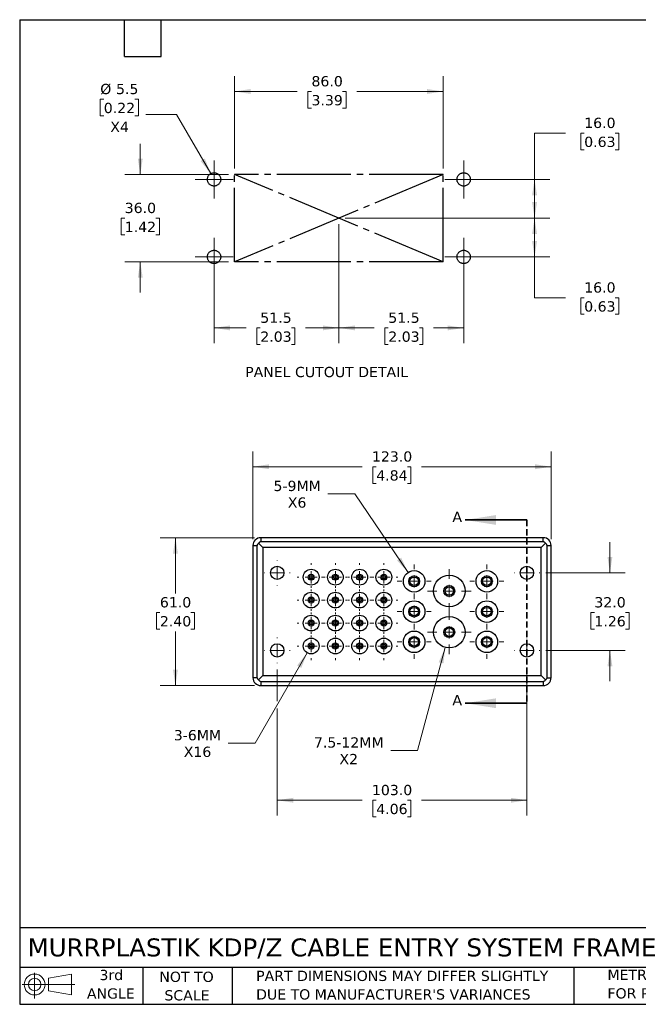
# Model space of a CAD drawing. Header units: millimetres. Extents: x 13 to 546, y 13 to 419.
# Tile 1 of 2: x 13 to 268, y 13 to 419. Entities that reach past the tile are written whole.
import ezdxf

# ---------------------------------------------------------------- set-up
doc = ezdxf.new("R2010")
doc.units = ezdxf.units.MM
doc.header["$LTSCALE"] = 2
for name, pattern in [('SLD-Center', [19.05, 15.24, -1.27, 1.27, -1.27]), ('SLD-Dashed', [1.905, 1.27, -0.635]), ('SLD-Solid', [0])]:
    doc.linetypes.add(name, pattern=pattern)
doc.layers.add('CENTER', color=40, linetype='SLD-Center')
doc.layers.add('TEXT', color=140, linetype='SLD-Solid', lineweight=25)
doc.styles.add('SLDTEXTSTYLE0', font='VERDANA.TTF')
doc.dimstyles.new('SLDDIMSTYLE0', dxfattribs={"dimtxt": 4.316016, "dimasz": 6.604, "dimexe": 0, "dimexo": 0.0625, "dimgap": 1.079004, "dimtad": 0, "dimtih": 1, "dimtoh": 1, "dimrnd": 1e-09, "dimzin": 4, "dimdsep": 46, "dimtxsty": 'SLDTEXTSTYLE0', "dimsah": 1, "dimcen": 0.09, "dimadec": 0, "dimazin": 1, "dimtfac": 1, "dimtmove": 0, "dimatfit": 0, "dimfxl": 0, "dimfrac": 2, "dimtolj": 1, "dimtzin": 12, "dimarcsym": 0})
doc.dimstyles.new('SLDDIMSTYLE1', dxfattribs={"dimtxt": 4.316016, "dimasz": 6.604, "dimexe": 0, "dimexo": 0.0625, "dimgap": 1.079004, "dimtad": 0, "dimtih": 1, "dimtoh": 1, "dimrnd": 1e-09, "dimzin": 4, "dimdsep": 46, "dimtxsty": 'SLDTEXTSTYLE0', "dimsah": 1, "dimcen": 0.09, "dimadec": 0, "dimazin": 1, "dimtfac": 1, "dimtofl": 0, "dimtmove": 0, "dimatfit": 3, "dimfxl": 0, "dimfrac": 2, "dimtolj": 1, "dimtzin": 12, "dimarcsym": 0})
doc.dimstyles.new('SLDDIMSTYLE2', dxfattribs={"dimtxt": 4.316016, "dimasz": 6.604, "dimexe": 0, "dimexo": 0.0625, "dimgap": 1.079004, "dimtad": 0, "dimtih": 1, "dimtoh": 1, "dimrnd": 1e-09, "dimzin": 12, "dimdsep": 46, "dimtxsty": 'SLDTEXTSTYLE0', "dimsah": 1, "dimcen": 0, "dimadec": 0, "dimazin": 3, "dimtfac": 1, "dimtofl": 0, "dimtmove": 0, "dimatfit": 3, "dimfxl": 0, "dimfrac": 2, "dimtolj": 1, "dimtzin": 12, "dimarcsym": 0})
doc.dimstyles.new('SLDDIMSTYLE3', dxfattribs={"dimtxt": 4.316016, "dimasz": 6.604, "dimexe": 0, "dimexo": 0.0625, "dimgap": 1.079004, "dimtad": 0, "dimtih": 1, "dimtoh": 1, "dimrnd": 1e-09, "dimzin": 12, "dimdsep": 46, "dimtxsty": 'SLDTEXTSTYLE0', "dimsah": 1, "dimcen": 0.09, "dimadec": 0, "dimazin": 3, "dimtfac": 1, "dimtofl": 0, "dimtmove": 0, "dimatfit": 3, "dimfxl": 0, "dimfrac": 2, "dimtolj": 1, "dimtzin": 12, "dimarcsym": 0})
doc.dimstyles.new('SLDDIMSTYLE4', dxfattribs={"dimtxt": 4.316016, "dimasz": 6.604, "dimexe": 0, "dimexo": 0.0625, "dimgap": 1.079004, "dimtad": 0, "dimtih": 1, "dimtoh": 1, "dimrnd": 1e-09, "dimzin": 12, "dimdsep": 46, "dimtxsty": 'SLDTEXTSTYLE0', "dimsah": 1, "dimcen": 0, "dimadec": 0, "dimazin": 3, "dimtfac": 1, "dimtofl": 0, "dimtmove": 0, "dimatfit": 3, "dimfxl": 0, "dimfrac": 2, "dimtolj": 1, "dimtzin": 12, "dimarcsym": 0})

# ---------------------------------------------------------------- blocks, each defined once
blk = doc.blocks.new('Block11')
at = {"color": 7, "linetype": 'SLD-Solid', "lineweight": 18}
for p, q in [((5.18, 10.62), (5.18, 0)), ((10.96, 8.33), (20.35, 10.06)), ((10.96, 3.19), (10.96, 8.33)), ((20.35, 10.06), (20.35, 1.46)), ((0, 5.76), (21.75, 5.76)), ((10.96, 3.19), (20.35, 1.46))]:
    blk.add_line(p, q, dxfattribs=at)
for radius in [4.3, 2.57]:
    blk.add_circle((5.18, 5.76), radius, dxfattribs=at)
blk = doc.blocks.new('Block12')
at = {"color": 7, "linetype": 'Continuous'}
blk.add_blockref('Block11', (0, 0), dxfattribs=at)
blk = doc.blocks.new('_D')
at = {"color": 7, "linetype": 'SLD-Solid', "lineweight": 0}
for p, q in [((62.45, 355.19), (62.45, 367.89)), ((98.85, 355.19), (56.1, 355.19)), ((56.04, 337.19), (54.59, 337.19)), ((54.59, 337.19), (54.59, 330.33)), ((68.87, 337.19), (70.32, 337.19)), ((70.32, 337.19), (70.32, 330.33)), ((54.59, 330.33), (56.04, 330.33)), ((70.32, 330.33), (68.87, 330.33)), ((98.85, 319.19), (56.1, 319.19)), ((62.45, 319.19), (62.45, 306.49))]:
    blk.add_line(p, q, dxfattribs=at)
at = {"color": 7, "linetype": 'SLD-Solid', "lineweight": 18}
for points in [[(62.45, 355.19), (63.47, 361.79), (61.44, 361.79)], [(62.45, 319.19), (61.44, 312.58), (63.47, 312.58)]]:
    blk.add_solid(points, dxfattribs=at)
at = {"color": 7, "linetype": 'SLD-Solid', "lineweight": 18, "char_height": 4.233, "attachment_point": 1, "style": 'SLDTEXTSTYLE0'}
for s, insert in [('36.0', (56.04, 343.53)), ('1.42', (56.04, 335.7))]:
    blk.add_mtext(s, dxfattribs=dict(at, insert=insert))
blk = doc.blocks.new('_D_1')
at = {"color": 7, "linetype": 'SLD-Solid', "lineweight": 0}
for p, q in [((101.39, 357.73), (101.39, 395.83)), ((187.39, 357.73), (187.39, 395.83)), ((101.39, 389.48), (127.24, 389.48)), ((133.09, 389.48), (131.64, 389.48)), ((131.64, 389.48), (131.64, 382.62)), ((145.92, 389.48), (147.37, 389.48)), ((147.37, 389.48), (147.37, 382.62)), ((187.39, 389.48), (151.76, 389.48)), ((131.64, 382.62), (133.09, 382.62)), ((147.37, 382.62), (145.92, 382.62))]:
    blk.add_line(p, q, dxfattribs=at)
at = {"color": 7, "linetype": 'SLD-Solid', "lineweight": 18}
for points in [[(101.39, 389.48), (107.99, 388.46), (107.99, 390.49)], [(187.39, 389.48), (180.79, 390.49), (180.79, 388.46)]]:
    blk.add_solid(points, dxfattribs=at)
at = {"color": 7, "linetype": 'SLD-Solid', "lineweight": 18, "char_height": 4.233, "attachment_point": 1, "style": 'SLDTEXTSTYLE0'}
for s, insert in [('86.0', (133.09, 395.82)), ('3.39', (133.09, 387.99))]:
    blk.add_mtext(s, dxfattribs=dict(at, insert=insert))
blk = doc.blocks.new('_D_2')
at = {"color": 7, "linetype": 'SLD-Solid', "lineweight": 0}
for p, q in [((47.39, 386.27), (45.94, 386.27)), ((45.94, 386.27), (45.94, 379.42)), ((60.22, 386.27), (61.67, 386.27)), ((61.67, 386.27), (61.67, 379.42)), ((45.94, 379.42), (47.39, 379.42)), ((61.67, 379.42), (60.22, 379.42)), ((77.41, 380.01), (64.71, 380.01)), ((91.51, 355.57), (77.41, 380.01))]:
    blk.add_line(p, q, dxfattribs=at)
at = {"color": 7, "linetype": 'SLD-Solid', "lineweight": 18}
blk.add_solid([(91.51, 355.57), (89.09, 361.8), (87.33, 360.78)], dxfattribs=at)
at = {"color": 7, "linetype": 'SLD-Solid', "lineweight": 18, "char_height": 4.233, "attachment_point": 1, "style": 'SLDTEXTSTYLE0'}
for s, insert in [('%%c', (45.93, 392.62)), ('5.5', (52.45, 392.62)), ('0.22', (47.39, 384.79)), ('X4', (50.08, 376.97))]:
    blk.add_mtext(s, dxfattribs=dict(at, insert=insert))
blk = doc.blocks.new('_D_3')
at = {"color": 7, "linetype": 'SLD-Solid', "lineweight": 0}
for p, q in [((144.39, 334.65), (144.39, 285.53)), ((92.89, 318.65), (92.89, 285.53)), ((92.89, 291.88), (106.13, 291.88)), ((111.98, 291.88), (110.53, 291.88)), ((110.53, 291.88), (110.53, 285.02)), ((124.8, 291.88), (126.25, 291.88)), ((126.25, 291.88), (126.25, 285.02)), ((144.39, 291.88), (130.65, 291.88)), ((110.53, 285.02), (111.98, 285.02)), ((126.25, 285.02), (124.8, 285.02))]:
    blk.add_line(p, q, dxfattribs=at)
at = {"color": 7, "linetype": 'SLD-Solid', "lineweight": 18}
for points in [[(92.89, 291.88), (99.49, 290.87), (99.49, 292.9)], [(144.39, 291.88), (137.79, 292.9), (137.79, 290.87)]]:
    blk.add_solid(points, dxfattribs=at)
at = {"color": 7, "linetype": 'SLD-Solid', "lineweight": 18, "char_height": 4.233, "attachment_point": 1, "style": 'SLDTEXTSTYLE0'}
for s, insert in [('51.5', (111.98, 298.22)), ('2.03', (111.98, 290.4))]:
    blk.add_mtext(s, dxfattribs=dict(at, insert=insert))
blk = doc.blocks.new('_D_4')
at = {"color": 7, "linetype": 'SLD-Solid', "lineweight": 0}
for p, q in [((144.39, 334.65), (144.39, 285.53)), ((195.89, 318.65), (195.89, 285.53)), ((144.39, 291.88), (158.94, 291.88)), ((164.79, 291.88), (163.34, 291.88)), ((163.34, 291.88), (163.34, 285.02)), ((177.61, 291.88), (179.06, 291.88)), ((179.06, 291.88), (179.06, 285.02)), ((195.89, 291.88), (183.46, 291.88)), ((163.34, 285.02), (164.79, 285.02)), ((179.06, 285.02), (177.61, 285.02))]:
    blk.add_line(p, q, dxfattribs=at)
at = {"color": 7, "linetype": 'SLD-Solid', "lineweight": 18}
for points in [[(144.39, 291.88), (150.99, 290.87), (150.99, 292.9)], [(195.89, 291.88), (189.29, 292.9), (189.29, 290.87)]]:
    blk.add_solid(points, dxfattribs=at)
at = {"color": 7, "linetype": 'SLD-Solid', "lineweight": 18, "char_height": 4.233, "attachment_point": 1, "style": 'SLDTEXTSTYLE0'}
for s, insert in [('51.5', (164.79, 298.22)), ('2.03', (164.79, 290.4))]:
    blk.add_mtext(s, dxfattribs=dict(at, insert=insert))
blk = doc.blocks.new('_D_5')
at = {"color": 7, "linetype": 'SLD-Solid', "lineweight": 0}
for p, q in [((237.84, 372.29), (225.14, 372.29)), ((225.14, 372.29), (225.14, 353.19)), ((245.62, 372.29), (244.17, 372.29)), ((244.17, 372.29), (244.17, 365.43)), ((258.45, 372.29), (259.9, 372.29)), ((259.9, 372.29), (259.9, 365.43)), ((244.17, 365.43), (245.62, 365.43)), ((259.9, 365.43), (258.45, 365.43)), ((198.43, 353.19), (231.49, 353.19)), ((225.14, 353.19), (225.14, 337.19)), ((146.93, 337.19), (231.49, 337.19))]:
    blk.add_line(p, q, dxfattribs=at)
at = {"color": 7, "linetype": 'SLD-Solid', "lineweight": 18}
for points in [[(225.14, 353.19), (224.12, 346.58), (226.16, 346.58)], [(225.14, 337.19), (226.16, 343.79), (224.12, 343.79)]]:
    blk.add_solid(points, dxfattribs=at)
at = {"color": 7, "linetype": 'SLD-Solid', "lineweight": 18, "char_height": 4.233, "attachment_point": 1, "style": 'SLDTEXTSTYLE0'}
for s, insert in [('16.0', (245.62, 378.63)), ('0.63', (245.62, 370.81))]:
    blk.add_mtext(s, dxfattribs=dict(at, insert=insert))
blk = doc.blocks.new('_D_6')
at = {"color": 7, "linetype": 'SLD-Solid', "lineweight": 0}
for p, q in [((146.93, 337.19), (231.49, 337.19)), ((225.14, 337.19), (225.14, 321.19)), ((198.43, 321.19), (231.49, 321.19)), ((225.14, 304.36), (225.14, 321.19)), ((237.84, 304.36), (225.14, 304.36)), ((245.62, 304.36), (244.17, 304.36)), ((244.17, 304.36), (244.17, 297.5)), ((258.45, 304.36), (259.9, 304.36)), ((259.9, 304.36), (259.9, 297.5)), ((244.17, 297.5), (245.62, 297.5)), ((259.9, 297.5), (258.45, 297.5))]:
    blk.add_line(p, q, dxfattribs=at)
at = {"color": 7, "linetype": 'SLD-Solid', "lineweight": 18}
for points in [[(225.14, 337.19), (224.12, 330.58), (226.16, 330.58)], [(225.14, 321.19), (226.16, 327.79), (224.12, 327.79)]]:
    blk.add_solid(points, dxfattribs=at)
at = {"color": 7, "linetype": 'SLD-Solid', "lineweight": 18, "char_height": 4.233, "attachment_point": 1, "style": 'SLDTEXTSTYLE0'}
for s, insert in [('16.0', (245.62, 310.7)), ('0.63', (245.62, 302.87))]:
    blk.add_mtext(s, dxfattribs=dict(at, insert=insert))
blk = doc.blocks.new('SW_CENTERMARKSYMBOL_0')
at = {"color": 0, "linetype": 'SLD-Solid', "lineweight": 18}
for p, q in [((0, 5.08), (0, 7.83)), ((0, 0), (0, 5.08)), ((-5.08, 0), (-7.83, 0)), ((0, 0), (-5.08, 0)), ((0, 0), (0, -5.08)), ((0, 0), (5.08, 0)), ((5.08, 0), (7.83, 0)), ((0, -5.08), (0, -7.83))]:
    blk.add_line(p, q, dxfattribs=at)
blk = doc.blocks.new('SW_CENTERMARKSYMBOL_1')
at = {"color": 0, "linetype": 'SLD-Solid', "lineweight": 18}
for p, q in [((0, 5.08), (0, 7.83)), ((0, 0), (0, 5.08)), ((-5.08, 0), (-7.83, 0)), ((0, 0), (-5.08, 0)), ((0, 0), (0, -5.08)), ((0, 0), (5.08, 0)), ((5.08, 0), (7.83, 0)), ((0, -5.08), (0, -7.83))]:
    blk.add_line(p, q, dxfattribs=at)
blk = doc.blocks.new('SW_CENTERMARKSYMBOL_2')
at = {"color": 0, "linetype": 'SLD-Solid', "lineweight": 18}
for p, q in [((0, 5.08), (0, 7.83)), ((0, 0), (0, 5.08)), ((-5.08, 0), (-7.83, 0)), ((0, 0), (-5.08, 0)), ((0, 0), (0, -5.08)), ((0, 0), (5.08, 0)), ((5.08, 0), (7.83, 0)), ((0, -5.08), (0, -7.83))]:
    blk.add_line(p, q, dxfattribs=at)
blk = doc.blocks.new('SW_CENTERMARKSYMBOL_3')
at = {"color": 0, "linetype": 'SLD-Solid', "lineweight": 18}
for p, q in [((0, 5.08), (0, 7.83)), ((0, 0), (0, 5.08)), ((-5.08, 0), (-7.83, 0)), ((0, 0), (-5.08, 0)), ((0, 0), (0, -5.08)), ((0, 0), (5.08, 0)), ((5.08, 0), (7.83, 0)), ((0, -5.08), (0, -7.83))]:
    blk.add_line(p, q, dxfattribs=at)
blk = doc.blocks.new('_D_7')
at = {"color": 7, "linetype": 'SLD-Solid', "lineweight": 0}
for p, q in [((108.96, 204.62), (108.96, 240.94)), ((231.96, 204.62), (231.96, 240.94)), ((108.96, 234.59), (153.97, 234.59)), ((159.82, 234.59), (158.37, 234.59)), ((158.37, 234.59), (158.37, 227.73)), ((172.65, 234.59), (174.1, 234.59)), ((174.1, 234.59), (174.1, 227.73)), ((231.96, 234.59), (178.5, 234.59)), ((158.37, 227.73), (159.82, 227.73)), ((174.1, 227.73), (172.65, 227.73))]:
    blk.add_line(p, q, dxfattribs=at)
at = {"color": 7, "linetype": 'SLD-Solid', "lineweight": 18}
for points in [[(108.96, 234.59), (115.57, 233.57), (115.57, 235.6)], [(231.96, 234.59), (225.36, 235.6), (225.36, 233.57)]]:
    blk.add_solid(points, dxfattribs=at)
at = {"color": 7, "linetype": 'SLD-Solid', "lineweight": 18, "char_height": 4.233, "attachment_point": 1, "style": 'SLDTEXTSTYLE0'}
for s, insert in [('123.0', (158.03, 240.93)), ('4.84', (159.82, 233.11))]:
    blk.add_mtext(s, dxfattribs=dict(at, insert=insert))
blk = doc.blocks.new('_D_8')
at = {"color": 7, "linetype": 'SLD-Solid', "lineweight": 0}
for p, q in [((109.63, 205.29), (70.61, 205.29)), ((76.96, 205.29), (76.96, 182.24)), ((70.55, 174.41), (69.1, 174.41)), ((69.1, 174.41), (69.1, 167.56)), ((83.37, 174.41), (84.82, 174.41)), ((84.82, 174.41), (84.82, 167.56)), ((69.1, 167.56), (70.55, 167.56)), ((84.82, 167.56), (83.37, 167.56)), ((76.96, 144.29), (76.96, 166.59)), ((109.63, 144.29), (70.61, 144.29))]:
    blk.add_line(p, q, dxfattribs=at)
at = {"color": 7, "linetype": 'SLD-Solid', "lineweight": 18}
for points in [[(76.96, 205.29), (75.95, 198.69), (77.98, 198.69)], [(76.96, 144.29), (77.98, 150.89), (75.95, 150.89)]]:
    blk.add_solid(points, dxfattribs=at)
at = {"color": 7, "linetype": 'SLD-Solid', "lineweight": 18, "char_height": 4.233, "attachment_point": 1, "style": 'SLDTEXTSTYLE0'}
for s, insert in [('61.0', (70.55, 180.76)), ('2.40', (70.55, 172.93))]:
    blk.add_mtext(s, dxfattribs=dict(at, insert=insert))
blk = doc.blocks.new('_D_9')
at = {"color": 7, "linetype": 'SLD-Solid', "lineweight": 0}
for p, q in [((256.24, 190.79), (256.24, 203.49)), ((229.79, 190.79), (262.59, 190.79)), ((249.83, 174.41), (248.38, 174.41)), ((248.38, 174.41), (248.38, 167.56)), ((262.66, 174.41), (264.11, 174.41)), ((264.11, 174.41), (264.11, 167.56)), ((248.38, 167.56), (249.83, 167.56)), ((264.11, 167.56), (262.66, 167.56)), ((229.79, 158.79), (262.59, 158.79)), ((256.24, 158.79), (256.24, 146.09))]:
    blk.add_line(p, q, dxfattribs=at)
at = {"color": 7, "linetype": 'SLD-Solid', "lineweight": 18}
for points in [[(256.24, 190.79), (257.26, 197.39), (255.23, 197.39)], [(256.24, 158.79), (255.23, 152.19), (257.26, 152.19)]]:
    blk.add_solid(points, dxfattribs=at)
at = {"color": 7, "linetype": 'SLD-Solid', "lineweight": 18, "char_height": 4.233, "attachment_point": 1, "style": 'SLDTEXTSTYLE0'}
for s, insert in [('32.0', (249.83, 180.76)), ('1.26', (249.83, 172.93))]:
    blk.add_mtext(s, dxfattribs=dict(at, insert=insert))
blk = doc.blocks.new('_D_10')
at = {"color": 7, "linetype": 'SLD-Solid', "lineweight": 0}
for p, q in [((118.96, 150.96), (118.96, 137.87)), ((221.96, 150.96), (221.96, 90.58)), ((118.96, 134.82), (118.96, 90.58)), ((118.96, 96.93), (153.97, 96.93)), ((159.82, 96.93), (158.37, 96.93)), ((158.37, 96.93), (158.37, 90.07)), ((172.65, 96.93), (174.1, 96.93)), ((174.1, 96.93), (174.1, 90.07)), ((221.96, 96.93), (178.5, 96.93)), ((158.37, 90.07), (159.82, 90.07)), ((174.1, 90.07), (172.65, 90.07))]:
    blk.add_line(p, q, dxfattribs=at)
at = {"color": 7, "linetype": 'SLD-Solid', "lineweight": 18}
for points in [[(118.96, 96.93), (125.57, 95.91), (125.57, 97.94)], [(221.96, 96.93), (215.36, 97.94), (215.36, 95.91)]]:
    blk.add_solid(points, dxfattribs=at)
at = {"color": 7, "linetype": 'SLD-Solid', "lineweight": 18, "char_height": 4.233, "attachment_point": 1, "style": 'SLDTEXTSTYLE0'}
for s, insert in [('103.0', (158.03, 103.27)), ('4.06', (159.82, 95.44))]:
    blk.add_mtext(s, dxfattribs=dict(at, insert=insert))
blk = doc.blocks.new('_D_11')
at = {"color": 7, "linetype": 'SLD-Solid', "lineweight": 0}
for p, q in [((131.34, 157.78), (109.83, 120.52)), ((109.83, 120.52), (98.71, 120.52))]:
    blk.add_line(p, q, dxfattribs=at)
at = {"color": 7, "linetype": 'SLD-Solid', "lineweight": 18}
blk.add_solid([(131.34, 157.78), (127.16, 152.56), (128.91, 151.55)], dxfattribs=at)
at = {"color": 7, "linetype": 'SLD-Solid', "lineweight": 18, "char_height": 4.233, "attachment_point": 1, "style": 'SLDTEXTSTYLE0'}
for s, insert in [('3-6MM', (76.28, 125.9)), ('X16', (80.39, 119.04))]:
    blk.add_mtext(s, dxfattribs=dict(at, insert=insert))
blk = doc.blocks.new('_D_12')
at = {"color": 7, "linetype": 'SLD-Solid', "lineweight": 0}
for p, q in [((150.98, 223.42), (139.87, 223.42)), ((172.97, 190.97), (150.98, 223.42))]:
    blk.add_line(p, q, dxfattribs=at)
at = {"color": 7, "linetype": 'SLD-Solid', "lineweight": 18}
blk.add_solid([(172.97, 190.97), (170.1, 197.01), (168.42, 195.87)], dxfattribs=at)
at = {"color": 7, "linetype": 'SLD-Solid', "lineweight": 18, "char_height": 4.233, "attachment_point": 1, "style": 'SLDTEXTSTYLE0'}
for s, insert in [('5-9MM', (117.43, 228.79)), ('X6', (123.33, 221.93))]:
    blk.add_mtext(s, dxfattribs=dict(at, insert=insert))
blk = doc.blocks.new('_D_13')
at = {"color": 7, "linetype": 'SLD-Solid', "lineweight": 0}
for p, q in [((188.28, 160.01), (176.89, 117.52)), ((176.89, 117.52), (165.78, 117.52))]:
    blk.add_line(p, q, dxfattribs=at)
at = {"color": 7, "linetype": 'SLD-Solid', "lineweight": 18}
blk.add_solid([(188.28, 160.01), (185.59, 153.9), (187.55, 153.37)], dxfattribs=at)
at = {"color": 7, "linetype": 'SLD-Solid', "lineweight": 18, "char_height": 4.233, "attachment_point": 1, "style": 'SLDTEXTSTYLE0'}
for s, insert in [('7.5-12MM', (134.11, 122.9)), ('X2', (144.63, 116.04))]:
    blk.add_mtext(s, dxfattribs=dict(at, insert=insert))
blk = doc.blocks.new('SW_CENTERMARKSYMBOL_4')
at = {"color": 0, "linetype": 'SLD-Solid', "lineweight": 18}
for p, q in [((0, 5.08), (0, 5.29)), ((-5.08, 0), (-5.29, 0)), ((0, 0), (-2.54, 0)), ((0, 0), (0, 2.54)), ((0, 0), (0, -2.54)), ((0, 0), (2.54, 0)), ((5.08, 0), (5.29, 0)), ((0, -5.08), (0, -5.29))]:
    blk.add_line(p, q, dxfattribs=at)
blk = doc.blocks.new('SW_CENTERMARKSYMBOL_5')
at = {"color": 0, "linetype": 'SLD-Solid', "lineweight": 18}
for p, q in [((0, 5.08), (0, 5.29)), ((-5.08, 0), (-5.29, 0)), ((0, 0), (-2.54, 0)), ((0, 0), (0, 2.54)), ((0, 0), (0, -2.54)), ((0, 0), (2.54, 0)), ((5.08, 0), (5.29, 0)), ((0, -5.08), (0, -5.29))]:
    blk.add_line(p, q, dxfattribs=at)
blk = doc.blocks.new('SW_CENTERMARKSYMBOL_6')
at = {"color": 0, "linetype": 'SLD-Solid', "lineweight": 18}
for p, q in [((0, 5.08), (0, 5.29)), ((-5.08, 0), (-5.29, 0)), ((0, 0), (-2.54, 0)), ((0, 0), (0, 2.54)), ((0, 0), (0, -2.54)), ((0, 0), (2.54, 0)), ((5.08, 0), (5.29, 0)), ((0, -5.08), (0, -5.29))]:
    blk.add_line(p, q, dxfattribs=at)
blk = doc.blocks.new('SW_CENTERMARKSYMBOL_7')
at = {"color": 0, "linetype": 'SLD-Solid', "lineweight": 18}
for p, q in [((0, 5.08), (0, 5.29)), ((-5.08, 0), (-5.29, 0)), ((0, 0), (-2.54, 0)), ((0, 0), (0, 2.54)), ((0, 0), (0, -2.54)), ((0, 0), (2.54, 0)), ((5.08, 0), (5.29, 0)), ((0, -5.08), (0, -5.29))]:
    blk.add_line(p, q, dxfattribs=at)
blk = doc.blocks.new('SW_CENTERMARKSYMBOL_8')
at = {"color": 0, "linetype": 'SLD-Solid', "lineweight": 18}
for p, q in [((0, 5.08), (0, 9.04)), ((-5.08, 0), (-9.04, 0)), ((0, 0), (-2.54, 0)), ((0, 0), (0, 2.54)), ((0, 0), (0, -2.54)), ((0, 0), (2.54, 0)), ((5.08, 0), (9.04, 0)), ((0, -5.08), (0, -9.04))]:
    blk.add_line(p, q, dxfattribs=at)
blk = doc.blocks.new('SW_CENTERMARKSYMBOL_9')
at = {"color": 0, "linetype": 'SLD-Solid', "lineweight": 18}
for p, q in [((0, 5.08), (0, 9.04)), ((-5.08, 0), (-9.04, 0)), ((0, 0), (-2.54, 0)), ((0, 0), (0, 2.54)), ((0, 0), (0, -2.54)), ((0, 0), (2.54, 0)), ((5.08, 0), (9.04, 0)), ((0, -5.08), (0, -9.04))]:
    blk.add_line(p, q, dxfattribs=at)
blk = doc.blocks.new('SW_CENTERMARKSYMBOL_10')
at = {"color": 0, "linetype": 'SLD-Solid', "lineweight": 18}
for p, q in [((0, 5.08), (0, 6.99)), ((-5.08, 0), (-6.99, 0)), ((0, 0), (-2.54, 0)), ((0, 0), (0, 2.54)), ((0, 0), (0, -2.54)), ((0, 0), (2.54, 0)), ((5.08, 0), (6.99, 0)), ((0, -5.08), (0, -6.99))]:
    blk.add_line(p, q, dxfattribs=at)
blk = doc.blocks.new('SW_CENTERMARKSYMBOL_11')
at = {"color": 0, "linetype": 'SLD-Solid', "lineweight": 18}
for p, q in [((0, 5.08), (0, 6.99)), ((-5.08, 0), (-6.99, 0)), ((0, 0), (-2.54, 0)), ((0, 0), (0, 2.54)), ((0, 0), (0, -2.54)), ((0, 0), (2.54, 0)), ((5.08, 0), (6.99, 0)), ((0, -5.08), (0, -6.99))]:
    blk.add_line(p, q, dxfattribs=at)
blk = doc.blocks.new('SW_CENTERMARKSYMBOL_12')
at = {"color": 0, "linetype": 'SLD-Solid', "lineweight": 18}
for p, q in [((0, 5.08), (0, 6.99)), ((-5.08, 0), (-6.99, 0)), ((0, 0), (-2.54, 0)), ((0, 0), (0, 2.54)), ((0, 0), (0, -2.54)), ((0, 0), (2.54, 0)), ((5.08, 0), (6.99, 0)), ((0, -5.08), (0, -6.99))]:
    blk.add_line(p, q, dxfattribs=at)
blk = doc.blocks.new('SW_CENTERMARKSYMBOL_13')
at = {"color": 0, "linetype": 'SLD-Solid', "lineweight": 18}
for p, q in [((0, 5.08), (0, 6.99)), ((-5.08, 0), (-6.99, 0)), ((0, 0), (-2.54, 0)), ((0, 0), (0, 2.54)), ((0, 0), (0, -2.54)), ((0, 0), (2.54, 0)), ((5.08, 0), (6.99, 0)), ((0, -5.08), (0, -6.99))]:
    blk.add_line(p, q, dxfattribs=at)
blk = doc.blocks.new('SW_CENTERMARKSYMBOL_14')
at = {"color": 0, "linetype": 'SLD-Solid', "lineweight": 18}
for p, q in [((0, 5.08), (0, 6.99)), ((-5.08, 0), (-6.99, 0)), ((0, 0), (-2.54, 0)), ((0, 0), (0, 2.54)), ((0, 0), (0, -2.54)), ((0, 0), (2.54, 0)), ((5.08, 0), (6.99, 0)), ((0, -5.08), (0, -6.99))]:
    blk.add_line(p, q, dxfattribs=at)
blk = doc.blocks.new('SW_CENTERMARKSYMBOL_15')
at = {"color": 0, "linetype": 'SLD-Solid', "lineweight": 18}
for p, q in [((0, 5.08), (0, 6.99)), ((-5.08, 0), (-6.99, 0)), ((0, 0), (-2.54, 0)), ((0, 0), (0, 2.54)), ((0, 0), (0, -2.54)), ((0, 0), (2.54, 0)), ((5.08, 0), (6.99, 0)), ((0, -5.08), (0, -6.99))]:
    blk.add_line(p, q, dxfattribs=at)
blk = doc.blocks.new('SW_CENTERMARKSYMBOL_16')
at = {"color": 0, "linetype": 'SLD-Solid', "lineweight": 18}
for p, q in [((0, 5.08), (0, 5.79)), ((-5.08, 0), (-5.79, 0)), ((0, 0), (-2.54, 0)), ((0, 0), (0, 2.54)), ((0, 0), (0, -2.54)), ((0, 0), (2.54, 0)), ((5.08, 0), (5.79, 0)), ((0, -5.08), (0, -5.79))]:
    blk.add_line(p, q, dxfattribs=at)
blk = doc.blocks.new('SW_CENTERMARKSYMBOL_17')
at = {"color": 0, "linetype": 'SLD-Solid', "lineweight": 18}
for p, q in [((0, 5.08), (0, 5.79)), ((-5.08, 0), (-5.79, 0)), ((0, 0), (-2.54, 0)), ((0, 0), (0, 2.54)), ((0, 0), (0, -2.54)), ((0, 0), (2.54, 0)), ((5.08, 0), (5.79, 0)), ((0, -5.08), (0, -5.79))]:
    blk.add_line(p, q, dxfattribs=at)
blk = doc.blocks.new('SW_CENTERMARKSYMBOL_18')
at = {"color": 0, "linetype": 'SLD-Solid', "lineweight": 18}
for p, q in [((0, 5.08), (0, 5.79)), ((-5.08, 0), (-5.79, 0)), ((0, 0), (-2.54, 0)), ((0, 0), (0, 2.54)), ((0, 0), (0, -2.54)), ((0, 0), (2.54, 0)), ((5.08, 0), (5.79, 0)), ((0, -5.08), (0, -5.79))]:
    blk.add_line(p, q, dxfattribs=at)
blk = doc.blocks.new('SW_CENTERMARKSYMBOL_19')
at = {"color": 0, "linetype": 'SLD-Solid', "lineweight": 18}
for p, q in [((0, 5.08), (0, 5.79)), ((-5.08, 0), (-5.79, 0)), ((0, 0), (-2.54, 0)), ((0, 0), (0, 2.54)), ((0, 0), (0, -2.54)), ((0, 0), (2.54, 0)), ((5.08, 0), (5.79, 0)), ((0, -5.08), (0, -5.79))]:
    blk.add_line(p, q, dxfattribs=at)
blk = doc.blocks.new('SW_CENTERMARKSYMBOL_20')
at = {"color": 0, "linetype": 'SLD-Solid', "lineweight": 18}
for p, q in [((0, 5.08), (0, 5.79)), ((-5.08, 0), (-5.79, 0)), ((0, 0), (-2.54, 0)), ((0, 0), (0, 2.54)), ((0, 0), (0, -2.54)), ((0, 0), (2.54, 0)), ((5.08, 0), (5.79, 0)), ((0, -5.08), (0, -5.79))]:
    blk.add_line(p, q, dxfattribs=at)
blk = doc.blocks.new('SW_CENTERMARKSYMBOL_21')
at = {"color": 0, "linetype": 'SLD-Solid', "lineweight": 18}
for p, q in [((0, 5.08), (0, 5.79)), ((-5.08, 0), (-5.79, 0)), ((0, 0), (-2.54, 0)), ((0, 0), (0, 2.54)), ((0, 0), (0, -2.54)), ((0, 0), (2.54, 0)), ((5.08, 0), (5.79, 0)), ((0, -5.08), (0, -5.79))]:
    blk.add_line(p, q, dxfattribs=at)
blk = doc.blocks.new('SW_CENTERMARKSYMBOL_22')
at = {"color": 0, "linetype": 'SLD-Solid', "lineweight": 18}
for p, q in [((0, 5.08), (0, 5.79)), ((-5.08, 0), (-5.79, 0)), ((0, 0), (-2.54, 0)), ((0, 0), (0, 2.54)), ((0, 0), (0, -2.54)), ((0, 0), (2.54, 0)), ((5.08, 0), (5.79, 0)), ((0, -5.08), (0, -5.79))]:
    blk.add_line(p, q, dxfattribs=at)
blk = doc.blocks.new('SW_CENTERMARKSYMBOL_23')
at = {"color": 0, "linetype": 'SLD-Solid', "lineweight": 18}
for p, q in [((0, 5.08), (0, 5.79)), ((-5.08, 0), (-5.79, 0)), ((0, 0), (-2.54, 0)), ((0, 0), (0, 2.54)), ((0, 0), (0, -2.54)), ((0, 0), (2.54, 0)), ((5.08, 0), (5.79, 0)), ((0, -5.08), (0, -5.79))]:
    blk.add_line(p, q, dxfattribs=at)
blk = doc.blocks.new('SW_CENTERMARKSYMBOL_24')
at = {"color": 0, "linetype": 'SLD-Solid', "lineweight": 18}
for p, q in [((0, 5.08), (0, 5.79)), ((-5.08, 0), (-5.79, 0)), ((0, 0), (-2.54, 0)), ((0, 0), (0, 2.54)), ((0, 0), (0, -2.54)), ((0, 0), (2.54, 0)), ((5.08, 0), (5.79, 0)), ((0, -5.08), (0, -5.79))]:
    blk.add_line(p, q, dxfattribs=at)
blk = doc.blocks.new('SW_CENTERMARKSYMBOL_25')
at = {"color": 0, "linetype": 'SLD-Solid', "lineweight": 18}
for p, q in [((0, 5.08), (0, 5.79)), ((-5.08, 0), (-5.79, 0)), ((0, 0), (-2.54, 0)), ((0, 0), (0, 2.54)), ((0, 0), (0, -2.54)), ((0, 0), (2.54, 0)), ((5.08, 0), (5.79, 0)), ((0, -5.08), (0, -5.79))]:
    blk.add_line(p, q, dxfattribs=at)
blk = doc.blocks.new('SW_CENTERMARKSYMBOL_26')
at = {"color": 0, "linetype": 'SLD-Solid', "lineweight": 18}
for p, q in [((0, 5.08), (0, 5.79)), ((-5.08, 0), (-5.79, 0)), ((0, 0), (-2.54, 0)), ((0, 0), (0, 2.54)), ((0, 0), (0, -2.54)), ((0, 0), (2.54, 0)), ((5.08, 0), (5.79, 0)), ((0, -5.08), (0, -5.79))]:
    blk.add_line(p, q, dxfattribs=at)
blk = doc.blocks.new('SW_CENTERMARKSYMBOL_27')
at = {"color": 0, "linetype": 'SLD-Solid', "lineweight": 18}
for p, q in [((0, 5.08), (0, 5.79)), ((-5.08, 0), (-5.79, 0)), ((0, 0), (-2.54, 0)), ((0, 0), (0, 2.54)), ((0, 0), (0, -2.54)), ((0, 0), (2.54, 0)), ((5.08, 0), (5.79, 0)), ((0, -5.08), (0, -5.79))]:
    blk.add_line(p, q, dxfattribs=at)
blk = doc.blocks.new('SW_CENTERMARKSYMBOL_28')
at = {"color": 0, "linetype": 'SLD-Solid', "lineweight": 18}
for p, q in [((0, 5.08), (0, 5.79)), ((-5.08, 0), (-5.79, 0)), ((0, 0), (-2.54, 0)), ((0, 0), (0, 2.54)), ((0, 0), (0, -2.54)), ((0, 0), (2.54, 0)), ((5.08, 0), (5.79, 0)), ((0, -5.08), (0, -5.79))]:
    blk.add_line(p, q, dxfattribs=at)
blk = doc.blocks.new('SW_CENTERMARKSYMBOL_29')
at = {"color": 0, "linetype": 'SLD-Solid', "lineweight": 18}
for p, q in [((0, 5.08), (0, 5.79)), ((-5.08, 0), (-5.79, 0)), ((0, 0), (-2.54, 0)), ((0, 0), (0, 2.54)), ((0, 0), (0, -2.54)), ((0, 0), (2.54, 0)), ((5.08, 0), (5.79, 0)), ((0, -5.08), (0, -5.79))]:
    blk.add_line(p, q, dxfattribs=at)
blk = doc.blocks.new('SW_CENTERMARKSYMBOL_30')
at = {"color": 0, "linetype": 'SLD-Solid', "lineweight": 18}
for p, q in [((0, 5.08), (0, 5.79)), ((-5.08, 0), (-5.79, 0)), ((0, 0), (-2.54, 0)), ((0, 0), (0, 2.54)), ((0, 0), (0, -2.54)), ((0, 0), (2.54, 0)), ((5.08, 0), (5.79, 0)), ((0, -5.08), (0, -5.79))]:
    blk.add_line(p, q, dxfattribs=at)
blk = doc.blocks.new('SW_CENTERMARKSYMBOL_31')
at = {"color": 0, "linetype": 'SLD-Solid', "lineweight": 18}
for p, q in [((0, 5.08), (0, 5.79)), ((-5.08, 0), (-5.79, 0)), ((0, 0), (-2.54, 0)), ((0, 0), (0, 2.54)), ((0, 0), (0, -2.54)), ((0, 0), (2.54, 0)), ((5.08, 0), (5.79, 0)), ((0, -5.08), (0, -5.79))]:
    blk.add_line(p, q, dxfattribs=at)

msp = doc.modelspace()

# ---------------------------------------------------------------- linework, layer by layer
at = {"color": 7, "linetype": 'SLD-Solid', "lineweight": 35}
for p, q in [((221.962, 212.611), (196.562, 212.611)), ((221.962, 136.971), (196.562, 136.971))]:
    msp.add_line(p, q, dxfattribs=at)
at = {"color": 7, "linetype": 'SLD-Dashed', "lineweight": 35}
msp.add_line((221.962, 212.611), (221.962, 136.971), dxfattribs=at)
for p, q in [((112.17, 205.291), (112.17, 203.642)), ((228.754, 205.291), (112.17, 205.291)), ((228.754, 203.642), (112.17, 203.642)), ((228.754, 203.642), (228.754, 205.291)), ((108.962, 202.083), (110.611, 202.083)), ((108.962, 202.083), (108.962, 147.499)), ((110.611, 202.083), (110.611, 147.499)), ((111.284, 202.969), (113.024, 201.229)), ((113.024, 201.229), (113.024, 148.353)), ((227.9, 201.229), (113.024, 201.229)), ((227.9, 201.229), (229.64, 202.969)), ((227.9, 148.353), (227.9, 201.229)), ((230.313, 147.499), (230.313, 202.083)), ((230.313, 202.083), (231.962, 202.083)), ((231.962, 147.499), (231.962, 202.083)), ((110.611, 147.499), (108.962, 147.499)), ((113.024, 148.353), (111.284, 146.612)), ((113.024, 148.353), (227.9, 148.353)), ((227.9, 148.353), (229.64, 146.612)), ((230.313, 147.499), (231.962, 147.499)), ((112.17, 145.94), (228.754, 145.94)), ((112.17, 145.94), (112.17, 144.291)), ((112.17, 144.291), (228.754, 144.291)), ((228.754, 145.94), (228.754, 144.291))]:
    msp.add_line(p, q)
for centre, radius in [((118.962, 190.791), 2.75), ((132.962, 188.991), 3.25), ((142.962, 188.991), 3.25), ((152.962, 188.991), 3.25), ((162.962, 188.991), 3.25), ((175.462, 187.291), 4.45), ((205.462, 187.291), 4.45), ((221.962, 190.791), 2.75), ((132.962, 188.991), 1.25), ((132.962, 188.991), 0.75), ((142.962, 188.991), 1.25), ((142.962, 188.991), 0.75), ((152.962, 188.991), 1.25), ((152.962, 188.991), 0.75), ((162.962, 188.991), 1.25), ((162.962, 188.991), 0.75), ((175.462, 187.291), 2.25), ((175.462, 187.291), 1.75), ((189.962, 183.291), 6.5), ((205.462, 187.291), 2.25), ((205.462, 187.291), 1.75), ((189.962, 183.291), 2.25), ((189.962, 183.291), 1.75), ((132.962, 179.541), 3.25), ((132.962, 179.541), 1.25), ((132.962, 179.541), 0.75), ((142.962, 179.541), 3.25), ((142.962, 179.541), 1.25), ((142.962, 179.541), 0.75), ((152.962, 179.541), 3.25), ((152.962, 179.541), 1.25), ((152.962, 179.541), 0.75), ((162.962, 179.541), 3.25), ((162.962, 179.541), 1.25), ((162.962, 179.541), 0.75), ((175.462, 174.791), 4.45), ((205.462, 174.791), 4.45), ((175.462, 174.791), 2.25), ((175.462, 174.791), 1.75), ((205.462, 174.791), 2.25), ((205.462, 174.791), 1.75), ((132.962, 170.041), 3.25), ((132.962, 170.041), 1.25), ((132.962, 170.041), 0.75), ((142.962, 170.041), 3.25), ((142.962, 170.041), 1.25), ((142.962, 170.041), 0.75), ((152.962, 170.041), 3.25), ((152.962, 170.041), 1.25), ((152.962, 170.041), 0.75), ((162.962, 170.041), 3.25), ((162.962, 170.041), 1.25), ((162.962, 170.041), 0.75), ((189.962, 166.291), 6.5), ((175.462, 162.291), 4.45), ((189.962, 166.291), 2.25), ((189.962, 166.291), 1.75), ((205.462, 162.291), 4.45), ((132.962, 160.591), 3.25), ((142.962, 160.591), 3.25), ((152.962, 160.591), 3.25), ((162.962, 160.591), 3.25), ((175.462, 162.291), 2.25), ((175.462, 162.291), 1.75), ((205.462, 162.291), 2.25), ((205.462, 162.291), 1.75), ((118.962, 158.791), 2.75), ((132.962, 160.591), 1.25), ((132.962, 160.591), 0.75), ((142.962, 160.591), 1.25), ((142.962, 160.591), 0.75), ((152.962, 160.591), 1.25), ((152.962, 160.591), 0.75), ((162.962, 160.591), 1.25), ((162.962, 160.591), 0.75), ((221.962, 158.791), 2.75)]:
    msp.add_circle(centre, radius)
for centre, start, end in [((112.17, 202.083), 90, 180), ((228.754, 202.083), 0, 90), ((112.17, 147.499), 180, 270), ((228.754, 147.499), 270, 0)]:
    msp.add_arc(centre, 3.208, start, end)
for points, knots in [([(112.17, 203.642), (112.166, 203.642), (112.163, 203.641), (112.157, 203.639), (112.154, 203.638), (112.146, 203.636), (112.141, 203.634), (112.125, 203.628), (112.115, 203.625), (112.083, 203.613), (112.062, 203.605), (112, 203.579), (111.959, 203.561), (111.838, 203.499), (111.76, 203.452), (111.535, 203.287), (111.396, 203.146), (111.284, 202.969)], [0, 0, 0, 0, 0.0078125, 0.0078125, 0.015625, 0.015625, 0.03125, 0.03125, 0.0625, 0.0625, 0.125, 0.125, 0.25, 0.25, 0.5, 0.5, 1, 1, 1, 1]), ([(229.64, 202.969), (229.528, 203.146), (229.392, 203.284), (229.166, 203.451), (229.087, 203.499), (228.965, 203.561), (228.924, 203.579), (228.862, 203.605), (228.841, 203.613), (228.81, 203.625), (228.799, 203.628), (228.783, 203.634), (228.778, 203.636), (228.77, 203.638), (228.767, 203.639), (228.761, 203.641), (228.758, 203.642), (228.754, 203.642)], [0, 0, 0, 0, 0.5, 0.5, 0.75, 0.75, 0.875, 0.875, 0.9375, 0.9375, 0.96875, 0.96875, 0.984375, 0.984375, 0.9921875, 0.9921875, 1, 1, 1, 1]), ([(111.284, 202.969), (111.107, 202.857), (110.969, 202.721), (110.802, 202.494), (110.754, 202.415), (110.692, 202.294), (110.673, 202.253), (110.648, 202.191), (110.64, 202.17), (110.628, 202.138), (110.624, 202.128), (110.619, 202.112), (110.617, 202.107), (110.615, 202.098), (110.614, 202.096), (110.612, 202.09), (110.611, 202.087), (110.611, 202.083)], [0, 0, 0, 0, 0.5, 0.5, 0.75, 0.75, 0.875, 0.875, 0.9375, 0.9375, 0.96875, 0.96875, 0.984375, 0.984375, 0.9921875, 0.9921875, 1, 1, 1, 1]), ([(230.313, 202.083), (230.313, 202.087), (230.312, 202.09), (230.31, 202.096), (230.31, 202.098), (230.307, 202.107), (230.305, 202.112), (230.3, 202.128), (230.296, 202.138), (230.285, 202.17), (230.276, 202.191), (230.251, 202.253), (230.232, 202.294), (230.171, 202.415), (230.123, 202.493), (229.958, 202.718), (229.817, 202.857), (229.64, 202.969)], [0, 0, 0, 0, 0.0078125, 0.0078125, 0.015625, 0.015625, 0.03125, 0.03125, 0.0625, 0.0625, 0.125, 0.125, 0.25, 0.25, 0.5, 0.5, 1, 1, 1, 1]), ([(110.611, 147.499), (110.611, 147.494), (110.612, 147.492), (110.614, 147.486), (110.615, 147.483), (110.617, 147.475), (110.619, 147.47), (110.624, 147.454), (110.628, 147.443), (110.64, 147.412), (110.648, 147.391), (110.673, 147.329), (110.692, 147.288), (110.754, 147.167), (110.801, 147.088), (110.966, 146.864), (111.107, 146.724), (111.284, 146.612)], [0, 0, 0, 0, 0.0078125, 0.0078125, 0.015625, 0.015625, 0.03125, 0.03125, 0.0625, 0.0625, 0.125, 0.125, 0.25, 0.25, 0.5, 0.5, 1, 1, 1, 1]), ([(111.284, 146.612), (111.396, 146.436), (111.532, 146.297), (111.759, 146.131), (111.837, 146.082), (111.959, 146.021), (112, 146.002), (112.062, 145.976), (112.083, 145.968), (112.115, 145.957), (112.125, 145.953), (112.141, 145.948), (112.146, 145.946), (112.154, 145.943), (112.157, 145.942), (112.163, 145.941), (112.166, 145.94), (112.17, 145.94)], [0, 0, 0, 0, 0.5, 0.5, 0.75, 0.75, 0.875, 0.875, 0.9375, 0.9375, 0.96875, 0.96875, 0.984375, 0.984375, 0.9921875, 0.9921875, 1, 1, 1, 1]), ([(228.754, 145.94), (228.758, 145.94), (228.761, 145.941), (228.767, 145.942), (228.77, 145.943), (228.778, 145.946), (228.783, 145.948), (228.799, 145.953), (228.81, 145.957), (228.841, 145.968), (228.862, 145.976), (228.924, 146.002), (228.965, 146.021), (229.086, 146.082), (229.164, 146.13), (229.389, 146.295), (229.529, 146.436), (229.64, 146.612)], [0, 0, 0, 0, 0.0078125, 0.0078125, 0.015625, 0.015625, 0.03125, 0.03125, 0.0625, 0.0625, 0.125, 0.125, 0.25, 0.25, 0.5, 0.5, 1, 1, 1, 1]), ([(229.64, 146.612), (229.817, 146.724), (229.955, 146.861), (230.122, 147.087), (230.17, 147.166), (230.232, 147.288), (230.251, 147.329), (230.276, 147.391), (230.285, 147.412), (230.296, 147.443), (230.3, 147.454), (230.305, 147.47), (230.307, 147.475), (230.31, 147.483), (230.31, 147.486), (230.312, 147.492), (230.313, 147.494), (230.313, 147.499)], [0, 0, 0, 0, 0.5, 0.5, 0.75, 0.75, 0.875, 0.875, 0.9375, 0.9375, 0.96875, 0.96875, 0.984375, 0.984375, 0.9921875, 0.9921875, 1, 1, 1, 1])]:
    msp.add_open_spline(points, degree=3, knots=knots)
at = {"color": 7, "linetype": 'SLD-Solid', "lineweight": 35}
for points in [[(196.562, 212.611), (209.262, 210.579), (209.262, 214.643)], [(196.562, 136.971), (209.262, 134.939), (209.262, 139.003)]]:
    msp.add_solid(points, dxfattribs=at)
at = {"layer": 'CENTER'}
for p, q in [((187.389, 355.188), (101.389, 355.188)), ((101.389, 319.188), (101.389, 355.188)), ((187.389, 319.188), (101.389, 355.188)), ((187.389, 355.188), (101.389, 319.188)), ((187.389, 319.188), (187.389, 355.188)), ((187.389, 319.188), (101.389, 319.188))]:
    msp.add_line(p, q, dxfattribs=at)
for centre in [(92.889, 353.188), (195.889, 353.188), (92.889, 321.188), (195.889, 321.188)]:
    msp.add_circle(centre, 2.75, dxfattribs=at)
at = {"layer": 'TEXT'}
for p, q in [((12.7, 419.1), (546.1, 419.1)), ((12.7, 419.1), (12.7, 12.7)), ((55.88, 403.86), (55.88, 419.1)), ((71.12, 403.86), (71.12, 419.1)), ((55.88, 403.86), (71.12, 403.86)), ((546.1, 44.252), (12.7, 44.252)), ((546.1, 27.94), (12.7, 27.94)), ((63.5, 27.94), (63.5, 12.7)), ((100.423, 27.94), (100.423, 12.7)), ((241.293, 27.94), (241.293, 12.7)), ((12.7, 12.7), (546.1, 12.7))]:
    msp.add_line(p, q, dxfattribs=at)

# ---------------------------------------------------------------- block references
at = {"color": 7, "linetype": 'Continuous', "lineweight": 0}
for name, p in [('SW_CENTERMARKSYMBOL_0', (92.889, 353.188)), ('SW_CENTERMARKSYMBOL_3', (195.889, 353.188)), ('SW_CENTERMARKSYMBOL_1', (92.889, 321.188)), ('SW_CENTERMARKSYMBOL_2', (195.889, 321.188)), ('SW_CENTERMARKSYMBOL_7', (118.962, 190.791)), ('SW_CENTERMARKSYMBOL_6', (221.962, 190.791)), ('SW_CENTERMARKSYMBOL_31', (132.962, 188.991)), ('SW_CENTERMARKSYMBOL_30', (142.962, 188.991)), ('SW_CENTERMARKSYMBOL_23', (152.962, 188.991)), ('SW_CENTERMARKSYMBOL_22', (162.962, 188.991)), ('SW_CENTERMARKSYMBOL_15', (175.462, 187.291)), ('SW_CENTERMARKSYMBOL_9', (189.962, 183.291)), ('SW_CENTERMARKSYMBOL_11', (205.462, 187.291)), ('SW_CENTERMARKSYMBOL_21', (132.962, 179.541)), ('SW_CENTERMARKSYMBOL_20', (142.962, 179.541)), ('SW_CENTERMARKSYMBOL_19', (152.962, 179.541)), ('SW_CENTERMARKSYMBOL_18', (162.962, 179.541)), ('SW_CENTERMARKSYMBOL_14', (175.462, 174.791)), ('SW_CENTERMARKSYMBOL_12', (205.462, 174.791)), ('SW_CENTERMARKSYMBOL_17', (132.962, 170.041)), ('SW_CENTERMARKSYMBOL_16', (142.962, 170.041)), ('SW_CENTERMARKSYMBOL_29', (152.962, 170.041)), ('SW_CENTERMARKSYMBOL_28', (162.962, 170.041)), ('SW_CENTERMARKSYMBOL_8', (189.962, 166.291)), ('SW_CENTERMARKSYMBOL_10', (175.462, 162.291)), ('SW_CENTERMARKSYMBOL_13', (205.462, 162.291)), ('SW_CENTERMARKSYMBOL_4', (118.962, 158.791)), ('SW_CENTERMARKSYMBOL_27', (132.962, 160.591)), ('SW_CENTERMARKSYMBOL_26', (142.962, 160.591)), ('SW_CENTERMARKSYMBOL_25', (152.962, 160.591)), ('SW_CENTERMARKSYMBOL_24', (162.962, 160.591)), ('SW_CENTERMARKSYMBOL_5', (221.962, 158.791))]:
    msp.add_blockref(name, p, dxfattribs=at)
at = {"layer": 'TEXT'}
msp.add_blockref('Block12', (13.676, 15.108), dxfattribs=at)

# ---------------------------------------------------------------- texts
at = {"color": 7, "linetype": 'Continuous', "lineweight": 0, "insert": (139.357, 275.803), "char_height": 4.23333, "attachment_point": 2, "style": 'SLDTEXTSTYLE0'}
msp.add_mtext('PANEL CUTOUT DETAIL', dxfattribs=at)
at = {"color": 7, "linetype": 'Continuous', "char_height": 4.316, "attachment_point": 1, "style": 'SLDTEXTSTYLE0'}
for insert in [(191.205, 216.039), (191.205, 140.399)]:
    msp.add_mtext('A', dxfattribs=dict(at, insert=insert))
at = {"layer": 'TEXT', "style": 'SLDTEXTSTYLE0'}
for s, insert, char_height, attachment_point in [('MURRPLASTIK KDP/Z CABLE ENTRY SYSTEM FRAME', (15.931, 39.889), 7.40833, 1), ('3rd', (50.493, 26.921), 4.2333, 2), ('NOT TO', (81.537, 26.172), 4.2333, 2), ('PART DIMENSIONS MAY DIFFER SLIGHTLY ', (110.239, 26.562), 4.23333, 1), ('METRIC UNITS USED ', (255.209, 26.992), 4.23333, 1), ('ANGLE', (50.298, 19.276), 4.2333, 2), ('SCALE', (81.729, 18.527), 4.2333, 2), ("DUE TO MANUFACTURER'S VARIANCES", (110.239, 18.917), 4.23333, 1), ('FOR PART DESIGN', (255.209, 19.347), 4.23333, 1)]:
    msp.add_mtext(s, dxfattribs=dict(at, insert=insert, char_height=char_height, attachment_point=attachment_point))

# ---------------------------------------------------------------- dimensions: what is measured, and where the dimension line sits
at = {"color": 7, "linetype": 'SLD-Solid', "lineweight": 18}
for base, p1, p2, dimstyle, picture, middle in [((101.389, 389.475), (187.389, 355.188), (101.389, 355.188), 'SLDDIMSTYLE1', '_D_1', (139.503, 389.475)), ((92.889, 291.882), (144.389, 337.188), (92.889, 321.188), 'SLDDIMSTYLE3', '_D_3', (118.391, 291.882)), ((195.889, 291.882), (144.389, 337.188), (195.889, 321.188), 'SLDDIMSTYLE3', '_D_4', (171.201, 291.882)), ((231.962, 234.588), (108.962, 202.083), (231.962, 202.083), 'SLDDIMSTYLE1', '_D_7', (166.236, 234.588)), ((118.962, 96.927), (221.962, 153.501), (118.962, 153.501), 'SLDDIMSTYLE1', '_D_10', (166.236, 96.927))]:
    dim = msp.add_linear_dim(base=base, p1=p1, p2=p2, dimstyle=dimstyle, dxfattribs=at)
    dim.commit()
    dim.dimension.update_dxf_attribs({"geometry": picture, "text_midpoint": middle, "dimtype": 160})
dim = msp.add_diameter_dim_2p(p1=(94.264, 350.806), p2=(91.514, 355.569), text='<>\\PX4', dimstyle='SLDDIMSTYLE2', dxfattribs=at)
dim.commit()
dim.dimension.update_dxf_attribs({"geometry": '_D_2', "text_midpoint": (53.806, 382.237), "dimtype": 163})
for base, p1, p2, dimstyle, picture, middle in [((225.14, 337.188), (195.889, 353.188), (144.389, 337.188), 'SLDDIMSTYLE1', '_D_5', (225.14, 372.29)), ((62.453, 355.188), (101.389, 319.188), (101.389, 355.188), 'SLDDIMSTYLE0', '_D', (62.453, 337.188)), ((225.14, 321.188), (144.389, 337.188), (195.889, 321.188), 'SLDDIMSTYLE1', '_D_6', (225.14, 304.357)), ((76.962, 144.291), (112.17, 205.291), (112.17, 144.291), 'SLDDIMSTYLE1', '_D_8', (76.962, 174.415)), ((256.244, 158.791), (227.252, 190.791), (227.252, 158.791), 'SLDDIMSTYLE0', '_D_9', (256.244, 174.415))]:
    dim = msp.add_linear_dim(base=base, p1=p1, p2=p2, angle=90, dimstyle=dimstyle, dxfattribs=at)
    dim.commit()
    dim.dimension.update_dxf_attribs({"geometry": picture, "text_midpoint": middle, "dimtype": 160})
for p1, p2, text, picture, middle in [((177.959, 183.607), (172.966, 190.975), '5-9MM\\PX6', '_D_12', (127.061, 223.417)), ((191.644, 172.569), (188.28, 160.012), '7.5-12MM\\PX2', '_D_13', (148.359, 117.524)), ((134.587, 163.405), (131.337, 157.776), '3-6MM\\PX16', '_D_11', (85.909, 120.52))]:
    dim = msp.add_diameter_dim_2p(p1=p1, p2=p2, text=text, dimstyle='SLDDIMSTYLE4', override={"dimpost": '<>'}, dxfattribs=at)
    dim.commit()
    dim.dimension.update_dxf_attribs({"geometry": picture, "text_midpoint": middle, "dimtype": 163})

doc.saveas('drawing.dxf')
